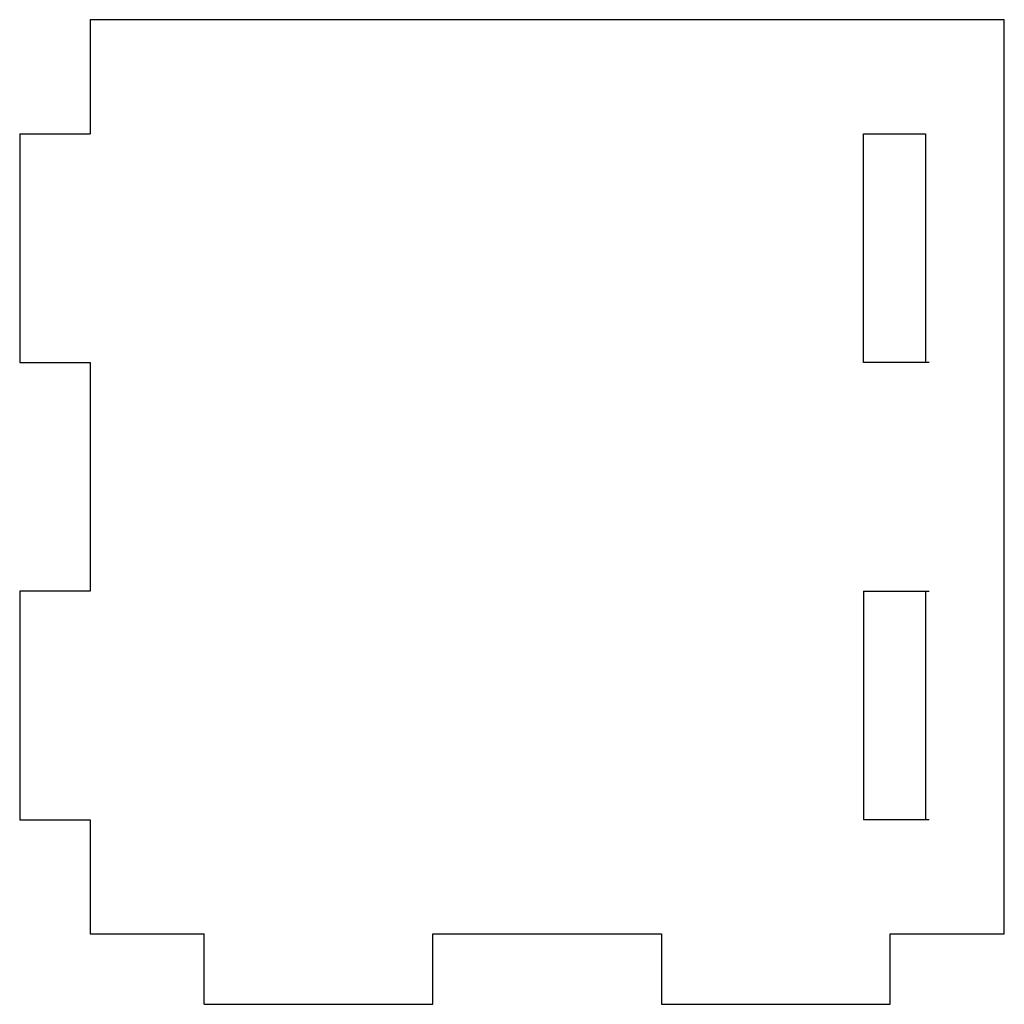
# Model space of a CAD drawing. Header units: millimetres. Extents: x -7.1 to 62.9, y -44.2 to 25.8.
import ezdxf

# ---------------------------------------------------------------- set-up
doc = ezdxf.new("R2010")
doc.units = ezdxf.units.MM
doc.layers.get('0').update_dxf_attribs({"linetype": 'CONTINUOUS'})

msp = doc.modelspace()

# ---------------------------------------------------------------- linework, layer by layer
for p, q in [((-2.1, 25.8), (-2.1, 17.675)), ((62.9, 25.8), (-2.1, 25.8)), ((62.9, -39.2), (62.9, 25.8)), ((-7.1, 17.675), (-2.1, 17.675)), ((-7.1, 17.675), (-7.1, 1.425)), ((-7.1, 1.425), (-2.1, 1.425)), ((-2.1, 1.425), (-2.1, -14.825)), ((57.55, 1.425), (52.9, 1.425)), ((-2.1, -14.825), (-7.1, -14.825)), ((-7.1, -14.825), (-7.1, -31.075)), ((52.9, -14.825), (52.9, -31.075)), ((52.9, -14.825), (57.55, -14.825)), ((52.9, -14.825), (57.3, -14.825)), ((57.3, -14.825), (57.3, -31.075)), ((-7.1, -31.075), (-2.1, -31.075)), ((-2.1, -31.075), (-2.1, -39.2)), ((57.55, -31.075), (52.9, -31.075)), ((-2.1, -39.2), (6.025, -39.2)), ((6.025, -44.2), (6.025, -39.2)), ((22.275, -44.2), (22.275, -39.2)), ((22.275, -39.2), (38.525, -39.2)), ((38.525, -39.2), (38.525, -44.2)), ((54.775, -44.2), (54.775, -39.2)), ((54.775, -39.2), (62.9, -39.2)), ((6.025, -44.2), (22.275, -44.2)), ((38.525, -44.2), (54.775, -44.2))]:
    msp.add_line(p, q)
msp.add_lwpolyline([(52.9, 1.425), (52.9, 17.675), (57.3, 17.675), (57.3, 1.425)], close=True)

doc.saveas('drawing.dxf')
